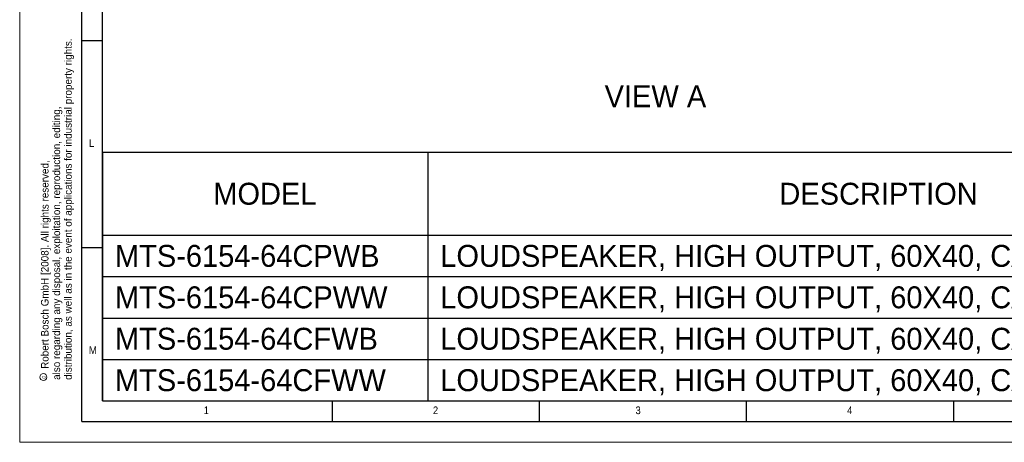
# Model space of a CAD drawing. Header units: millimetres. Extents: x 0 to 8410, y 0 to 5940.
# Tile 1 of 19: x 0 to 2377, y 0 to 1020. Entities that reach past the tile are written whole.
import ezdxf

# ---------------------------------------------------------------- set-up
doc = ezdxf.new("R2010")
doc.units = ezdxf.units.MM
doc.header["$LTSCALE"] = 10
doc.layers.add('FORMAT', color=7, linetype='Continuous')
doc.layers.add('SLD-0', color=7, linetype='Continuous')
doc.styles.add('SLDTEXTSTYLE0', font='arial.ttf', dxfattribs={"width": 0.948})
doc.styles.add('SLDTEXTSTYLE1', font='GOTHIC.TTF', dxfattribs={"width": 0.913})

# ---------------------------------------------------------------- blocks, each defined once
blk = doc.blocks.new('SW_NOTE_0_1')
at = {"color": 0, "linetype": 'Continuous', "lineweight": 0, "char_height": 18, "attachment_point": 1, "rotation": 90, "style": 'SLDTEXTSTYLE0'}
for s, insert in [('distribution, as well as in the event of applications for industrial property rights.', (32.8, 0)), ('also regarding any disposal, exploitation, reproduction, editing,', (4.8, 0)), ('    Robert Bosch GmbH [2008]. All rights reserved,', (-23.2, 0))]:
    blk.add_mtext(s, dxfattribs=dict(at, insert=insert))
blk = doc.blocks.new('SW_NOTE_0_2')
at = {"color": 0, "linetype": 'Continuous', "lineweight": 0}
blk.add_circle((-8, 4), 8.35, dxfattribs=at)
at = {"color": 0, "linetype": 'Continuous', "lineweight": 0, "insert": (-12.9, 0), "char_height": 10, "attachment_point": 1, "rotation": 90, "style": 'SLDTEXTSTYLE0'}
blk.add_mtext('c', dxfattribs=at)
blk = doc.blocks.new('SW_TABLEANNOTATION_0')
at = {"layer": 'SLD-0', "color": 0}
for p, q in [((0, 0), (0, -100)), ((0, 0), (785.4, 0)), ((785.4, 0), (785.4, -100)), ((785.4, 0), (2964.9, 0)), ((0, -100), (0, -200)), ((785.4, -100), (785.4, -200)), ((0, -200), (0, -300)), ((0, -200), (785.4, -200)), ((785.4, -200), (785.4, -300)), ((785.4, -200), (2964.9, -200)), ((0, -300), (0, -400)), ((0, -300), (785.4, -300)), ((785.4, -300), (785.4, -400)), ((785.4, -300), (2964.9, -300)), ((0, -400), (0, -500)), ((0, -400), (785.4, -400)), ((785.4, -400), (785.4, -500)), ((785.4, -400), (2964.9, -400)), ((0, -500), (0, -600)), ((0, -500), (785.4, -500)), ((785.4, -500), (785.4, -600)), ((785.4, -500), (2964.9, -500)), ((0, -600), (785.4, -600)), ((785.4, -600), (2964.9, -600))]:
    blk.add_line(p, q, dxfattribs=at)
at = {"layer": 'SLD-0', "color": 0, "attachment_point": 1, "style": 'SLDTEXTSTYLE0'}
for s, insert, char_height in [('MODEL', (267.3, -73.6), 52.92), ('DESCRIPTION', (1634.1, -73.6), 52.917), ('MTS-6154-64CPWB', (30, -223.6), 52.917), ('LOUDSPEAKER, HIGH OUTPUT, 60X40, CARDIOID, BLK', (815.4, -223.6), 52.917), ('MTS-6154-64CPWW', (30, -323.6), 52.917), ('LOUDSPEAKER, HIGH OUTPUT, 60X40, CARDIOID, WHT', (815.4, -323.6), 52.917), ('MTS-6154-64CFWB', (30, -423.6), 52.917), ('LOUDSPEAKER, HIGH OUTPUT, 60X40, CARDIOID, FW, BLK', (815.4, -423.6), 52.917), ('MTS-6154-64CFWW', (30, -523.6), 52.917), ('LOUDSPEAKER, HIGH OUTPUT, 60X40, CARDIOID, FW, WHT', (815.4, -523.6), 52.917)]:
    blk.add_mtext(s, dxfattribs=dict(at, insert=insert, char_height=char_height))

msp = doc.modelspace()

# ---------------------------------------------------------------- linework, layer by layer
at = {"color": 7, "linetype": 'Continuous', "lineweight": 18}
for q in [(0.000042, 5940.000099), (8410.000042, 0.000099)]:
    msp.add_line((0.000042, 0.000099), q, dxfattribs=at)
at = {"layer": 'FORMAT'}
for p, q in [((150.000042, 50.000099), (150.000042, 5890.000099)), ((200.000042, 100.000099), (200.000042, 5840.000099)), ((150.000042, 970.000099), (200.000042, 970.000099)), ((150.000042, 470.000099), (200.000042, 470.000099)), ((200.000042, 100.000099), (8310.000042, 100.000099)), ((755.000042, 50.000099), (755.000042, 100.000099)), ((1255.000042, 50.000099), (1255.000042, 100.000099)), ((1755.000042, 50.000099), (1755.000042, 100.000099)), ((2255.000042, 50.000099), (2255.000042, 100.000099)), ((150.000042, 50.000099), (8360.000042, 50.000099))]:
    msp.add_line(p, q, dxfattribs=at)

# ---------------------------------------------------------------- block references
at = {"color": 7, "linetype": 'Continuous', "lineweight": 0}
for name, p in [('SW_NOTE_0_1', (74.798541, 150.692822)), ('SW_NOTE_0_2', (65.13951, 153.488083))]:
    msp.add_blockref(name, p, dxfattribs=at)
at = {"layer": 'SLD-0'}
msp.add_blockref('SW_TABLEANNOTATION_0', (200.000042, 700.000099), dxfattribs=at)

# ---------------------------------------------------------------- texts
at = {"layer": 'FORMAT', "char_height": 18.520833, "attachment_point": 1, "style": 'SLDTEXTSTYLE1'}
for s, insert in [('L', (167.204839, 731.463106)), ('M', (167.204839, 231.463106)), ('1', (444.270833, 86.463176)), ('2', (997.646509, 86.463176)), ('3', (1486.85732, 86.463176)), ('4', (1997.646509, 86.463176))]:
    msp.add_mtext(s, dxfattribs=dict(at, insert=insert))
at = {"layer": 'SLD-0', "insert": (1534.832236, 861.655995), "char_height": 52.9166667, "attachment_point": 2, "style": 'SLDTEXTSTYLE0'}
msp.add_mtext('VIEW A', dxfattribs=at)

doc.saveas('drawing.dxf')
